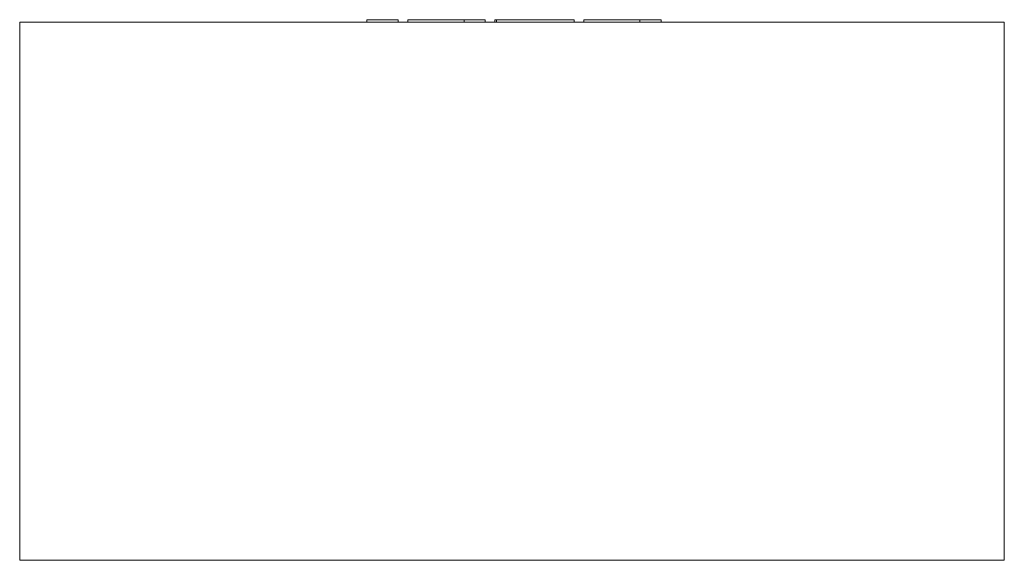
# Model space of a CAD drawing. Header units: millimetres. Extents: x -375 to 375, y 100 to 512.
import ezdxf

# ---------------------------------------------------------------- set-up
doc = ezdxf.new("R2010")
doc.units = ezdxf.units.MM

# ---------------------------------------------------------------- blocks, each defined once
blk = doc.blocks.new('RSen_55_ME_FB_LOD200 - fan coils_jaga - bzmp_04107512-20 - wall mounted - 2 pipe_jaga_briza 12 plug _ play_lxhxd 750x410x137 mm-260505-front')
at = {"lineweight": 18}
for p, q in [((-375, 510), (375, 510)), ((-375, 100), (-375, 510)), ((375, 100), (375, 510)), ((375, 100), (-375, 100))]:
    blk.add_line(p, q, dxfattribs=at)
blk = doc.blocks.new('RSen_55_GM_FB_logo - SH_jaga - standard-260147-front')
at = {"lineweight": 18}
for p, q in [((-110.65, 512), (-96.44, 512)), ((-110.65, 510), (-110.65, 512)), ((-96.44, 512), (-86.66, 512)), ((-86.66, 510), (-86.66, 512)), ((-79.35, 512), (-79.35, 510)), ((-79.35, 512), (-68.26, 512)), ((-68.26, 512), (-44.76, 512)), ((-44.76, 512), (-36.51, 512)), ((-36.51, 510), (-36.51, 512)), ((-36.51, 512), (-20.33, 512)), ((-36.51, 510), (-36.51, 512)), ((-20.33, 510), (-20.33, 512)), ((-13, 512), (-13, 510)), ((-13, 512), (-11.87, 512)), ((-11.86, 512), (-11.86, 510)), ((-11.86, 512), (3.84, 512)), ((-11.86, 510), (-11.86, 512)), ((3.84, 512), (27.56, 512)), ((27.56, 512), (47.36, 512)), ((47.36, 510), (47.36, 512)), ((54.61, 512), (54.61, 510)), ((54.61, 512), (65.7, 512)), ((65.7, 512), (89.21, 512)), ((89.21, 512), (97.46, 512)), ((97.46, 510), (97.46, 512)), ((97.46, 512), (113.63, 512)), ((97.46, 510), (97.46, 512)), ((113.63, 510), (113.63, 512))]:
    blk.add_line(p, q, dxfattribs=at)

msp = doc.modelspace()

# ---------------------------------------------------------------- block references
at = {"lineweight": 18}
for name in ['RSen_55_GM_FB_logo - SH_jaga - standard-260147-front', 'RSen_55_ME_FB_LOD200 - fan coils_jaga - bzmp_04107512-20 - wall mounted - 2 pipe_jaga_briza 12 plug _ play_lxhxd 750x410x137 mm-260505-front']:
    msp.add_blockref(name, (0, 0), dxfattribs=at)

doc.saveas('drawing.dxf')
